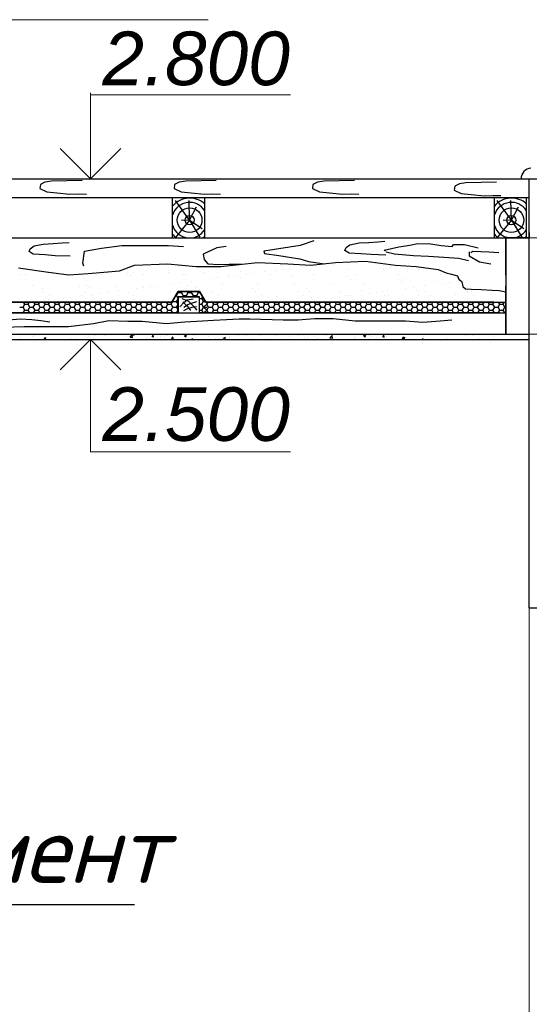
# Model space of a CAD drawing. Header units: millimetres. Extents: x 84778 to 227326, y -44398 to 146312.
# Tile 36 of 67: x 186591 to 188492, y -5081 to -1408. Entities that reach past the tile are written whole.
import ezdxf

# ---------------------------------------------------------------- set-up
doc = ezdxf.new("R2010")
doc.units = ezdxf.units.MM
doc.header["$LTSCALE"] = 10
doc.linetypes.add('ACAD_ISO03W100', pattern=[30, 12, -18])
doc.linetypes.add('DASHED', pattern=[19.05, 12.7, -6.35])
for name, color, linetype, lineweight in [('основной', 7, 'Continuous', 30), ('пунктирная', 7, 'ACAD_ISO03W100', 20), ('Тонкая', 7, 'Continuous', 25)]:
    doc.layers.add(name, color=color, linetype=linetype, lineweight=lineweight)
doc.layers.add('Размерная', color=7, linetype='Continuous')
doc.styles.add('Isocpeur', font='isocpeui.ttf')
doc.styles.add('STIL 888', font='ARIALI.TTF')

msp = doc.modelspace()

# ---------------------------------------------------------------- linework, layer by layer
at = {"layer": 'основной', "linetype": 'ByBlock', "ltscale": 1000}
for p, q in [((188491.6, -2001.4), (189451.6, -2001.4)), ((188491.6, -2201.4), (188491.6, -2001.4)), ((188491.6, -3601.4), (188491.6, -2201.4))]:
    msp.add_line(p, q, dxfattribs=at)
at = {"layer": 'основной', "ltscale": 50}
msp.add_line((188491.6, -3601.4), (189451.6, -3601.4), dxfattribs=at)
at = {"layer": 'пунктирная', "linetype": 'DASHED', "ltscale": 0.8}
for p, q in [((188741.6, -2221.4), (188491.6, -2221.4)), ((188851.6, -2581.4), (188491.6, -2581.4))]:
    msp.add_line(p, q, dxfattribs=at)
at = {"layer": 'Размерная', "linetype": 'ByBlock', "lineweight": 20}
for p, q in [((186855.5, -2001.4), (186855.5, -1681.4)), ((186855.5, -1688.3), (187600.6, -1688.3)), ((186742.3, -1888.3), (186855.5, -2001.4)), ((186968.6, -1888.3), (186855.5, -2001.4)), ((186742.3, -2714.5), (186855.5, -2601.4)), ((186855.5, -2601.4), (186855.5, -3020)), ((186968.6, -2714.5), (186855.5, -2601.4)), ((186855.5, -3020), (187600.7, -3020))]:
    msp.add_line(p, q, dxfattribs=at)
at = {"layer": 'Тонкая', "linetype": 'Continuous', "lineweight": 0, "ltscale": 1000}
for p, q in [((183978.2, -1408.1), (187294.2, -1408.1)), ((188491.6, -3601.4), (188491.6, -7601.4))]:
    msp.add_line(p, q, dxfattribs=at)
at = {"layer": 'Тонкая', "ltscale": 50}
for p, q in [((183451.6, -2001.4), (188491.6, -2001.4)), ((183451.6, -2001.4), (188491.6, -2001.4)), ((183451.6, -2221.4), (188491.6, -2221.4)), ((188404.7, -2361.4), (188404.7, -2221.4)), ((188404.7, -2581.4), (188404.7, -2401.4)), ((183451.6, -2581.4), (188491.6, -2581.4)), ((183451.6, -2601.4), (188491.6, -2601.4))]:
    msp.add_line(p, q, dxfattribs=at)
at = {"layer": 'Тонкая', "linetype": 'Continuous', "ltscale": 1000}
for p, q in [((186685.3, -2014.1), (186668.2, -2023.2)), ((186709.5, -2010.1), (186685.3, -2014.1)), ((186823.6, -2008.1), (186709.5, -2010.1)), ((187186, -2014.1), (187168.9, -2023.2)), ((187210.2, -2010.1), (187186, -2014.1)), ((187324.3, -2008.1), (187210.2, -2010.1)), ((187701.9, -2014.1), (187684.7, -2023.2)), ((187726.1, -2010.1), (187701.9, -2014.1)), ((187840.2, -2008.1), (187726.1, -2010.1)), ((188255.1, -2016.1), (188230.8, -2020.2)), ((188369.1, -2014.1), (188255.1, -2016.1)), ((186668.2, -2023.2), (186666.1, -2038.3)), ((186666.1, -2038.3), (186692.4, -2050.4)), ((186692.4, -2050.4), (186729.7, -2054.5)), ((186729.7, -2054.5), (186778.2, -2059.5)), ((187168.9, -2023.2), (187166.8, -2038.3)), ((187166.8, -2038.3), (187193.1, -2050.4)), ((187193.1, -2050.4), (187230.4, -2054.5)), ((187230.4, -2054.5), (187278.9, -2059.5)), ((187684.7, -2023.2), (187682.7, -2038.3)), ((187682.7, -2038.3), (187708.9, -2050.4)), ((187708.9, -2050.4), (187746.3, -2054.5)), ((187746.3, -2054.5), (187794.7, -2059.5)), ((188213.7, -2029.2), (188211.6, -2044.4)), ((188211.6, -2044.4), (188237.9, -2056.5)), ((188230.8, -2020.2), (188213.7, -2029.2)), ((188237.9, -2056.5), (188275.2, -2060.5)), ((183451.6, -2071.4), (188491.6, -2071.4)), ((186778.2, -2059.5), (186810.5, -2057.5)), ((186810.5, -2057.5), (186839.8, -2058.5)), ((187161.6, -2221), (187161.6, -2071.4)), ((187225, -2155.9), (187171.6, -2082.4)), ((187225, -2155.9), (187223, -2082.6)), ((187278.9, -2059.5), (187311.2, -2057.5)), ((187281.6, -2221), (187281.6, -2071.4)), ((187311.2, -2057.5), (187340.5, -2058.5)), ((187794.7, -2059.5), (187827, -2057.5)), ((187827, -2057.5), (187856.3, -2058.5)), ((188275.2, -2060.5), (188323.7, -2065.5)), ((188323.7, -2065.5), (188356, -2063.5)), ((188356, -2063.5), (188385.3, -2064.5)), ((188361.6, -2221), (188361.6, -2071.4)), ((188425, -2155.9), (188371.6, -2082.4)), ((188425, -2155.9), (188423, -2082.6)), ((188481.6, -2221), (188481.6, -2071.4)), ((187225, -2155.9), (187250.8, -2105.9)), ((188425, -2155.9), (188450.8, -2105.9)), ((187225, -2155.9), (187172.3, -2221)), ((187225, -2155.9), (187194.3, -2156.6)), ((187225, -2155.9), (187271.9, -2186.7)), ((187225, -2155.9), (187263.3, -2219.4)), ((188425, -2155.9), (188372.3, -2221)), ((188425, -2155.9), (188394.3, -2156.6)), ((188425, -2155.9), (188471.9, -2186.7)), ((188425, -2155.9), (188463.3, -2219.4)), ((188491.6, -2201.4), (188491.6, -2221.4)), ((186749.4, -2240.6), (186775.4, -2238.7)), ((187687.8, -2233.3), (187636.8, -2250.6)), ((187857.1, -2241), (187893.7, -2239.1)), ((187893.7, -2239.1), (187927.4, -2236.2)), ((187927.4, -2236.2), (187953.3, -2234.3)), ((188491.6, -2221.4), (188404.7, -2221.4)), ((188404.7, -2221.4), (188404.7, -2581.4)), ((186626.3, -2273.3), (186630.1, -2262.7)), ((186641.7, -2282.9), (186626.3, -2273.3)), ((186630.1, -2262.7), (186644.6, -2252.2)), ((186644.6, -2252.2), (186679.2, -2245.4)), ((186679.2, -2245.4), (186715.7, -2243.5)), ((186715.7, -2243.5), (186749.4, -2240.6)), ((186826.2, -2316.5), (186833.2, -2271.3)), ((186833.2, -2271.3), (186895.9, -2260.8)), ((186895.9, -2260.8), (186972.4, -2250.4)), ((186972.4, -2250.4), (187031.6, -2250.4)), ((187031.6, -2250.4), (187094.3, -2250.4)), ((187094.3, -2250.4), (187146.5, -2250.4)), ((187146.5, -2250.4), (187202.2, -2253.9)), ((187325.9, -2258.7), (187275.7, -2283.3)), ((187360.9, -2254), (187325.9, -2258.7)), ((187636.8, -2250.6), (187502.2, -2271.8)), ((187502.2, -2271.8), (187504.1, -2280.4)), ((187804.2, -2268.9), (187808.1, -2258.3)), ((187819.6, -2278.5), (187804.2, -2268.9)), ((187808.1, -2258.3), (187822.5, -2247.7)), ((187822.5, -2247.7), (187857.1, -2241)), ((187949.9, -2267.6), (188005.1, -2254.9)), ((187956, -2272), (187949.9, -2267.6)), ((187958.2, -2273.6), (187988.4, -2281.2)), ((188005.1, -2254.9), (188046, -2249.4)), ((188046, -2249.4), (188070.3, -2243.9)), ((188070.3, -2243.9), (188115.5, -2242.8)), ((188115.5, -2242.8), (188163, -2249.9)), ((188163, -2249.9), (188203.9, -2253.8)), ((188203.9, -2253.8), (188209, -2246.5)), ((188209, -2246.5), (188249.8, -2246.5)), ((188249.8, -2246.5), (188301.2, -2258.5)), ((188267.9, -2273.6), (188267.9, -2288.7)), ((188274, -2276.7), (188281.5, -2272.1)), ((188281.5, -2272.1), (188340.5, -2273.6)), ((188340.5, -2273.6), (188378.2, -2276.7)), ((186685.9, -2285.8), (186641.7, -2282.9)), ((186723.4, -2288.7), (186685.9, -2285.8)), ((186779.2, -2290.6), (186723.4, -2288.7)), ((187275.7, -2283.3), (187278.5, -2303.2)), ((187278.5, -2303.2), (187292.7, -2318.3)), ((187504.1, -2280.4), (187558, -2287.1)), ((187558, -2287.1), (187611.8, -2295.8)), ((187611.8, -2295.8), (187635.9, -2300.6)), ((187635.9, -2300.6), (187667.6, -2310.2)), ((187667.6, -2310.2), (187727.7, -2318.5)), ((187769, -2314), (187881.2, -2308.9)), ((187863.9, -2281.4), (187819.6, -2278.5)), ((187901.4, -2284.3), (187863.9, -2281.4)), ((187881.2, -2308.9), (187993.3, -2324.2)), ((187957.2, -2286.2), (187901.4, -2284.3)), ((187988.4, -2281.2), (188059.4, -2287.2)), ((188059.4, -2287.2), (188115.3, -2290.2)), ((188115.3, -2290.2), (188172.7, -2293.3)), ((188172.7, -2293.3), (188228.6, -2297.8)), ((188228.6, -2297.8), (188264.9, -2306.9)), ((188267.9, -2288.7), (188305.7, -2311.4)), ((188305.7, -2311.4), (188348, -2318.9)), ((186586.3, -2334.3), (186698.4, -2349.6)), ((186596.9, -2336.1), (186596.9, -2336.1)), ((186698.4, -2349.6), (186774.9, -2359.8)), ((186829.7, -2326.9), (186826.2, -2316.5)), ((186846.3, -2354.7), (186963.5, -2344.5)), ((186963.5, -2344.5), (187019.6, -2324.2)), ((187019.6, -2324.2), (187142, -2319.1)), ((187142, -2319.1), (187249, -2329.2)), ((187146.6, -2350.4), (187146.6, -2350.4)), ((187249, -2329.2), (187340.8, -2329.2)), ((187292.7, -2318.3), (187334.4, -2321.2)), ((187334.4, -2321.2), (187372.2, -2320.2)), ((187340.8, -2329.2), (187478.4, -2314)), ((187372.2, -2320.2), (187405.4, -2320.2)), ((187405.4, -2320.2), (187418.3, -2320.6)), ((187413.8, -2346.1), (187413.8, -2346.1)), ((187478.4, -2314), (187590.6, -2319.1)), ((187505.5, -2348.1), (187505.5, -2348.1)), ((187546.8, -2344.4), (187546.8, -2344.4)), ((187566.3, -2325.2), (187566.3, -2325.2)), ((187574.5, -2339), (187574.5, -2339)), ((187590.6, -2319.1), (187677.3, -2324.2)), ((187600.9, -2335.5), (187600.9, -2335.5)), ((187642.2, -2330.1), (187642.2, -2330.1)), ((187676.7, -2345), (187676.7, -2345)), ((187677.3, -2324.2), (187769, -2314)), ((187711.2, -2321), (187711.2, -2321)), ((187737.6, -2317.5), (187737.6, -2317.5)), ((187763.2, -2321.1), (187763.2, -2321.1)), ((187813.9, -2340.1), (187813.9, -2340.1)), ((187946.9, -2338.4), (187946.9, -2338.4)), ((187966.4, -2322.9), (187966.4, -2322.9)), ((187975.8, -2331.4), (187975.8, -2331.4)), ((187993.3, -2324.2), (188069.8, -2329.2)), ((188069.8, -2329.2), (188151.4, -2339.4)), ((188076.8, -2339), (188076.8, -2339)), ((188151.4, -2339.4), (188182, -2352.9)), ((186594.5, -2357.3), (186594.5, -2357.3)), ((186613.5, -2358.1), (186613.5, -2358.1)), ((186736.7, -2360.1), (186736.7, -2360.1)), ((186746.5, -2356.4), (186746.5, -2356.4)), ((186774.9, -2359.8), (186846.3, -2354.7)), ((186876.5, -2357), (186876.5, -2357)), ((186894.9, -2359.8), (186894.9, -2359.8)), ((186994.6, -2355), (186994.6, -2355)), ((187004, -2363.6), (187004, -2363.6)), ((187013.7, -2352.1), (187013.7, -2352.1)), ((187053.1, -2359.5), (187053.1, -2359.5)), ((187200.9, -2359.5), (187200.9, -2359.5)), ((187211.3, -2359.2), (187211.3, -2359.2)), ((187232, -2384.1), (187232, -2384.1)), ((187276.6, -2351), (187276.6, -2351)), ((187301, -2375), (187301, -2375)), ((187327.4, -2371.5), (187327.4, -2371.5)), ((187368.7, -2366.1), (187368.7, -2366.1)), ((187369.5, -2358.9), (187369.5, -2358.9)), ((187404.2, -2361.2), (187404.2, -2361.2)), ((187413.5, -2369.8), (187413.5, -2369.8)), ((187437.7, -2357), (187437.7, -2357)), ((187464.2, -2353.5), (187464.2, -2353.5)), ((187527.7, -2358.6), (187527.7, -2358.6)), ((187610.4, -2365.7), (187610.4, -2365.7)), ((187685.9, -2358.4), (187685.9, -2358.4)), ((187813.7, -2367.4), (187813.7, -2367.4)), ((187823.1, -2376), (187823.1, -2376)), ((187844.1, -2358.1), (187844.1, -2358.1)), ((188002.3, -2357.8), (188002.3, -2357.8)), ((188015.6, -2386), (188015.6, -2386)), ((188020, -2371.9), (188020, -2371.9)), ((188148.6, -2384.3), (188148.6, -2384.3)), ((188160.5, -2357.5), (188160.5, -2357.5)), ((188182, -2352.9), (188182, -2352.9)), ((188182, -2352.9), (188182, -2352.9)), ((188182, -2352.9), (188201.5, -2357.6)), ((188201.5, -2357.6), (188223.4, -2363.1)), ((188223.3, -2373.7), (188223.3, -2373.7)), ((188223.4, -2363.1), (188229.1, -2375.8)), ((188229.1, -2375.8), (188236.7, -2382.6)), ((188232.6, -2382.3), (188232.6, -2382.3)), ((188236, -2383.4), (188236, -2383.4)), ((188236.7, -2382.6), (188236.7, -2382.6)), ((188236.7, -2382.6), (188240.6, -2386.1)), ((188240.6, -2386.1), (188243.7, -2402.7)), ((188404.7, -2361.4), (188404.7, -2354.3)), ((186638.6, -2397.8), (186638.6, -2397.8)), ((186678, -2409), (186678, -2409)), ((186815.2, -2404), (186815.2, -2404)), ((186841.9, -2399.6), (186841.9, -2399.6)), ((186851.3, -2408.1), (186851.3, -2408.1)), ((186948.2, -2402.3), (186948.2, -2402.3)), ((186958.5, -2420.1), (186958.5, -2420.1)), ((186995.6, -2423.9), (186995.6, -2423.9)), ((187027.5, -2411), (187027.5, -2411)), ((187048.2, -2404), (187048.2, -2404)), ((187053.9, -2407.5), (187053.9, -2407.5)), ((187078.1, -2403), (187078.1, -2403)), ((187095.2, -2402.1), (187095.2, -2402.1)), ((187153.8, -2423.6), (187153.8, -2423.6)), ((187158.9, -2461.4), (187181.6, -2421.4)), ((187181.6, -2421.4), (187158.9, -2461.4)), ((187158.9, -2461.4), (187181.6, -2421.4)), ((187164.2, -2393), (187164.2, -2393)), ((187181.6, -2425.8), (187180.4, -2423.6)), ((187181.6, -2421.4), (187261.6, -2421.4)), ((187261.6, -2421.4), (187181.6, -2421.4)), ((187181.6, -2421.4), (187261.6, -2421.4)), ((187181.6, -2421.4), (187261.6, -2421.4)), ((187190.7, -2389.5), (187190.7, -2389.5)), ((187194.3, -2425.8), (187196.9, -2421.4)), ((187215.3, -2398), (187215.3, -2398)), ((187219.7, -2425.8), (187217.2, -2421.4)), ((187232.4, -2425.8), (187235, -2421.4)), ((187251.5, -2405.8), (187251.5, -2405.8)), ((187257.8, -2425.8), (187255.3, -2421.4)), ((187260.8, -2414.4), (187260.8, -2414.4)), ((187261.6, -2421.4), (187285, -2461.4)), ((187285, -2461.4), (187261.6, -2421.4)), ((187261.6, -2421.4), (187285, -2461.4)), ((187312, -2423.4), (187312, -2423.4)), ((187348.3, -2396.3), (187348.3, -2396.3)), ((187457.7, -2410.3), (187457.7, -2410.3)), ((187470.2, -2423.1), (187470.2, -2423.1)), ((187478.2, -2397), (187478.2, -2397)), ((187615.5, -2392), (187615.5, -2392)), ((187628.4, -2422.8), (187628.4, -2422.8)), ((187661, -2412), (187661, -2412)), ((187670.4, -2420.6), (187670.4, -2420.6)), ((187748.4, -2390.3), (187748.4, -2390.3)), ((187786.6, -2422.5), (187786.6, -2422.5)), ((187867.3, -2416.5), (187867.3, -2416.5)), ((187878.4, -2390.9), (187878.4, -2390.9)), ((187944.8, -2422.2), (187944.8, -2422.2)), ((187962.5, -2419.4), (187962.5, -2419.4)), ((188031.5, -2410.3), (188031.5, -2410.3)), ((188058, -2406.8), (188058, -2406.8)), ((188070.6, -2418.3), (188070.6, -2418.3)), ((188099.3, -2401.4), (188099.3, -2401.4)), ((188103, -2421.9), (188103, -2421.9)), ((188168.3, -2392.3), (188168.3, -2392.3)), ((188194.7, -2388.8), (188194.7, -2388.8)), ((188243.7, -2402.7), (188254.3, -2411.8)), ((188254.3, -2411.8), (188275.5, -2413.4)), ((188261.1, -2421.6), (188261.1, -2421.6)), ((188275.5, -2413.4), (188312, -2414.9)), ((188276.8, -2422.8), (188276.8, -2422.8)), ((188312, -2414.9), (188352.9, -2416.4)), ((188352.9, -2416.4), (188378.7, -2417.9)), ((188378.7, -2417.9), (188404.5, -2423.8)), ((188404.7, -2461.4), (188404.7, -2401.4)), ((186616.7, -2456), (186616.7, -2456)), ((186679.2, -2424.5), (186679.2, -2424.5)), ((186685, -2456.1), (186685, -2456.1)), ((186689.2, -2444.1), (186689.2, -2444.1)), ((186698.6, -2452.7), (186698.6, -2452.7)), ((186700.6, -2438.2), (186700.6, -2438.2)), ((186749.7, -2454.3), (186749.7, -2454.3)), ((186754, -2447), (186754, -2447)), ((186780.4, -2443.5), (186780.4, -2443.5)), ((186821.7, -2438.1), (186821.7, -2438.1)), ((186837.4, -2424.2), (186837.4, -2424.2)), ((186858.8, -2437.9), (186858.8, -2437.9)), ((186879.7, -2454.9), (186879.7, -2454.9)), ((186890.7, -2429), (186890.7, -2429)), ((186895.5, -2448.6), (186895.5, -2448.6)), ((186917.2, -2425.5), (186917.2, -2425.5)), ((187016.9, -2450), (187016.9, -2450)), ((187017, -2437.6), (187017, -2437.6)), ((187098.8, -2450.4), (187098.8, -2450.4)), ((187108.1, -2459), (187108.1, -2459)), ((187149.8, -2448.3), (187149.8, -2448.3)), ((187156.2, -2469.7), (187162.6, -2458.7)), ((187162.6, -2458.8), (187161.5, -2456.9)), ((187162.6, -2458.8), (187175.3, -2458.8)), ((187172.9, -2436.8), (187175.3, -2436.8)), ((187175.3, -2436.8), (187181.6, -2425.8)), ((187181.6, -2447.8), (187175.3, -2436.8)), ((187175.3, -2458.7), (187181.6, -2447.7)), ((187181.6, -2469.8), (187175.3, -2458.8)), ((187181.6, -2441.4), (187181.6, -2501.4)), ((187261.6, -2441.4), (187181.6, -2441.4)), ((187181.6, -2501.4), (187181.6, -2441.4)), ((187181.6, -2441.4), (187261.6, -2441.4)), ((187181.7, -2425.8), (187194.4, -2425.8)), ((187200.7, -2436.8), (187194.3, -2425.8)), ((187195.8, -2448.1), (187220.5, -2458.4)), ((187198, -2441.4), (187200.7, -2436.8)), ((187200.7, -2436.8), (187213.4, -2436.8)), ((187202.6, -2464.5), (187216.3, -2453.6)), ((187213.4, -2436.8), (187219.7, -2425.8)), ((187216.1, -2441.4), (187213.4, -2436.8)), ((187216.3, -2453.6), (187238.3, -2449.5)), ((187219.8, -2425.8), (187232.5, -2425.8)), ((187220.5, -2458.4), (187236.2, -2472.7)), ((187238.8, -2436.8), (187232.4, -2425.8)), ((187236.1, -2441.4), (187238.8, -2436.8)), ((187238.8, -2436.8), (187251.5, -2436.8)), ((187239, -2462.5), (187252, -2459.1)), ((187251.5, -2436.8), (187257.8, -2425.8)), ((187254.2, -2441.4), (187251.5, -2436.8)), ((187257.9, -2425.8), (187264.2, -2425.8)), ((187261.6, -2501.4), (187261.6, -2441.4)), ((187261.6, -2501.4), (187261.6, -2441.4)), ((187261.6, -2447.8), (187270.6, -2447.8)), ((187270.5, -2447.7), (187273.8, -2442.1)), ((187276.9, -2458.8), (187270.5, -2447.8)), ((187270.5, -2469.7), (187276.9, -2458.7)), ((187276.9, -2458.8), (187283.5, -2458.8)), ((187279.8, -2448.9), (187279.8, -2448.9)), ((187305, -2454.9), (187305, -2454.9)), ((187333.4, -2437), (187333.4, -2437)), ((187417, -2444), (187417, -2444)), ((187491.6, -2436.7), (187491.6, -2436.7)), ((187508.3, -2456.6), (187508.3, -2456.6)), ((187550, -2442.3), (187550, -2442.3)), ((187649.8, -2436.4), (187649.8, -2436.4)), ((187679.9, -2442.9), (187679.9, -2442.9)), ((187689, -2455.4), (187689, -2455.4)), ((187758, -2446.3), (187758, -2446.3)), ((187784.5, -2442.9), (187784.5, -2442.9)), ((187808, -2436.1), (187808, -2436.1)), ((187817.1, -2437.9), (187817.1, -2437.9)), ((187825.8, -2437.4), (187825.8, -2437.4)), ((187894.8, -2428.3), (187894.8, -2428.3)), ((187921.2, -2424.8), (187921.2, -2424.8)), ((187950.1, -2436.2), (187950.1, -2436.2)), ((187966.2, -2435.9), (187966.2, -2435.9)), ((188079.9, -2426.9), (188079.9, -2426.9)), ((188080, -2436.9), (188080, -2436.9)), ((188124.4, -2435.6), (188124.4, -2435.6)), ((188217.2, -2431.9), (188217.2, -2431.9)), ((188282.6, -2435.3), (188282.6, -2435.3)), ((188350.2, -2430.2), (188350.2, -2430.2)), ((186085, -2461.4), (187158.9, -2461.4)), ((187158.9, -2461.4), (186085, -2461.4)), ((186085, -2461.4), (187158.9, -2461.4)), ((186591.1, -2480.7), (186603.8, -2480.7)), ((186603.8, -2480.7), (186610.1, -2469.7)), ((186610.1, -2491.8), (186603.8, -2480.8)), ((186604.6, -2501.4), (186610.1, -2491.7)), ((186610.1, -2469.8), (186605.3, -2461.4)), ((186610.2, -2469.8), (186622.9, -2469.8)), ((186610.2, -2491.7), (186622.9, -2491.7)), ((186622.8, -2469.7), (186627.7, -2461.4)), ((186629.2, -2480.8), (186622.8, -2469.8)), ((186622.8, -2491.7), (186629.2, -2480.7)), ((186628.4, -2501.4), (186622.8, -2491.8)), ((186629.2, -2480.7), (186641.9, -2480.7)), ((186641.9, -2480.7), (186648.2, -2469.7)), ((186648.2, -2491.8), (186641.9, -2480.8)), ((186642.7, -2501.4), (186648.2, -2491.7)), ((186648.2, -2469.8), (186643.4, -2461.4)), ((186648.3, -2469.8), (186661, -2469.8)), ((186648.3, -2491.7), (186661, -2491.7)), ((186660.9, -2469.7), (186665.8, -2461.4)), ((186667.3, -2480.8), (186660.9, -2469.8)), ((186660.9, -2491.7), (186667.3, -2480.7)), ((186666.5, -2501.4), (186660.9, -2491.8)), ((186667.3, -2480.7), (186680, -2480.7)), ((186680, -2480.7), (186686.3, -2469.7)), ((186686.3, -2491.8), (186680, -2480.8)), ((186680.8, -2501.4), (186686.3, -2491.7)), ((186686.3, -2469.8), (186681.5, -2461.4)), ((186686.4, -2469.8), (186699.1, -2469.8)), ((186686.4, -2491.7), (186699.1, -2491.7)), ((186699, -2469.7), (186703.9, -2461.4)), ((186705.4, -2480.8), (186699, -2469.8)), ((186699, -2491.7), (186705.4, -2480.7)), ((186704.6, -2501.4), (186699, -2491.8)), ((186705.4, -2480.7), (186718.1, -2480.7)), ((186718.1, -2480.7), (186724.4, -2469.7)), ((186724.4, -2491.8), (186718.1, -2480.8)), ((186718.9, -2501.4), (186724.4, -2491.7)), ((186724.4, -2469.8), (186719.6, -2461.4)), ((186724.5, -2469.8), (186737.2, -2469.8)), ((186724.5, -2491.7), (186737.2, -2491.7)), ((186737.1, -2469.7), (186742, -2461.4)), ((186743.5, -2480.8), (186737.1, -2469.8)), ((186737.1, -2491.7), (186743.5, -2480.7)), ((186742.7, -2501.4), (186737.1, -2491.8)), ((186743.5, -2480.7), (186756.2, -2480.7)), ((186756.2, -2480.7), (186762.5, -2469.7)), ((186762.5, -2491.8), (186756.2, -2480.8)), ((186757, -2501.4), (186762.5, -2491.7)), ((186762.5, -2469.8), (186757.7, -2461.4)), ((186762.6, -2469.8), (186775.3, -2469.8)), ((186762.6, -2491.7), (186775.3, -2491.7)), ((186775.2, -2469.7), (186780.1, -2461.4)), ((186781.6, -2480.8), (186775.2, -2469.8)), ((186775.2, -2491.7), (186781.6, -2480.7)), ((186780.8, -2501.4), (186775.2, -2491.8)), ((186781.6, -2480.7), (186794.3, -2480.7)), ((186794.3, -2480.7), (186800.6, -2469.7)), ((186800.6, -2491.8), (186794.3, -2480.8)), ((186795.1, -2501.4), (186800.6, -2491.7)), ((186800.6, -2469.8), (186795.8, -2461.4)), ((186800.7, -2469.8), (186813.4, -2469.8)), ((186800.7, -2491.7), (186813.4, -2491.7)), ((186813.3, -2469.7), (186818.2, -2461.4)), ((186819.7, -2480.8), (186813.3, -2469.8)), ((186813.3, -2491.7), (186819.7, -2480.7)), ((186818.9, -2501.4), (186813.3, -2491.8)), ((186819.7, -2480.7), (186832.4, -2480.7)), ((186832.4, -2480.7), (186838.7, -2469.7)), ((186838.7, -2491.8), (186832.4, -2480.8)), ((186833.2, -2501.4), (186838.7, -2491.7)), ((186838.7, -2469.8), (186833.9, -2461.4)), ((186838.8, -2469.8), (186851.5, -2469.8)), ((186838.8, -2491.7), (186851.5, -2491.7)), ((186851.4, -2469.7), (186856.3, -2461.4)), ((186857.8, -2480.8), (186851.4, -2469.8)), ((186851.4, -2491.7), (186857.8, -2480.7)), ((186857, -2501.4), (186851.4, -2491.8)), ((186857.8, -2480.7), (186870.5, -2480.7)), ((186870.5, -2480.7), (186876.8, -2469.7)), ((186876.8, -2491.8), (186870.5, -2480.8)), ((186871.3, -2501.4), (186876.8, -2491.7)), ((186876.8, -2469.8), (186872, -2461.4)), ((186876.9, -2469.8), (186889.6, -2469.8)), ((186876.9, -2491.7), (186889.6, -2491.7)), ((186889.5, -2469.7), (186894.4, -2461.4)), ((186895.9, -2480.8), (186889.5, -2469.8)), ((186889.5, -2491.7), (186895.9, -2480.7)), ((186895.1, -2501.4), (186889.5, -2491.8)), ((186895.9, -2480.7), (186908.6, -2480.7)), ((186908.6, -2480.7), (186914.9, -2469.7)), ((186914.9, -2491.8), (186908.6, -2480.8)), ((186909.4, -2501.4), (186914.9, -2491.7)), ((186914.9, -2469.8), (186910.1, -2461.4)), ((186915, -2469.8), (186927.7, -2469.8)), ((186915, -2491.7), (186927.7, -2491.7)), ((186927.6, -2469.7), (186932.5, -2461.4)), ((186934, -2480.8), (186927.6, -2469.8)), ((186927.6, -2491.7), (186934, -2480.7)), ((186933.2, -2501.4), (186927.6, -2491.8)), ((186934, -2480.7), (186946.7, -2480.7)), ((186946.7, -2480.7), (186953, -2469.7)), ((186953, -2491.8), (186946.7, -2480.8)), ((186947.5, -2501.4), (186953, -2491.7)), ((186953, -2469.8), (186948.2, -2461.4)), ((186953.1, -2469.8), (186965.8, -2469.8)), ((186953.1, -2491.7), (186965.8, -2491.7)), ((186965.7, -2469.7), (186970.6, -2461.4)), ((186972.1, -2480.8), (186965.7, -2469.8)), ((186965.7, -2491.7), (186972.1, -2480.7)), ((186971.3, -2501.4), (186965.7, -2491.8)), ((186972.1, -2480.7), (186984.8, -2480.7)), ((186984.8, -2480.7), (186991.1, -2469.7)), ((186991.1, -2491.8), (186984.8, -2480.8)), ((186985.6, -2501.4), (186991.1, -2491.7)), ((186991.1, -2469.8), (186986.3, -2461.4)), ((186991.2, -2469.8), (187003.9, -2469.8)), ((186991.2, -2491.7), (187003.9, -2491.7)), ((187003.8, -2469.7), (187008.7, -2461.4)), ((187010.2, -2480.8), (187003.8, -2469.8)), ((187003.8, -2491.7), (187010.2, -2480.7)), ((187009.4, -2501.4), (187003.8, -2491.8)), ((187010.2, -2480.7), (187022.9, -2480.7)), ((187022.9, -2480.7), (187029.2, -2469.7)), ((187029.2, -2491.8), (187022.9, -2480.8)), ((187023.7, -2501.4), (187029.2, -2491.7)), ((187029.2, -2469.8), (187024.4, -2461.4)), ((187029.3, -2469.8), (187042, -2469.8)), ((187029.3, -2491.7), (187042, -2491.7)), ((187041.9, -2469.7), (187046.8, -2461.4)), ((187048.3, -2480.8), (187041.9, -2469.8)), ((187041.9, -2491.7), (187048.3, -2480.7)), ((187047.5, -2501.4), (187041.9, -2491.8)), ((187048.3, -2480.7), (187061, -2480.7)), ((187061, -2480.7), (187067.3, -2469.7)), ((187067.3, -2491.8), (187061, -2480.8)), ((187061.8, -2501.4), (187067.3, -2491.7)), ((187067.3, -2469.8), (187062.5, -2461.4)), ((187067.4, -2469.8), (187080.1, -2469.8)), ((187067.4, -2491.7), (187080.1, -2491.7)), ((187080, -2469.7), (187084.9, -2461.4)), ((187086.4, -2480.8), (187080, -2469.8)), ((187080, -2491.7), (187086.4, -2480.7)), ((187085.6, -2501.4), (187080, -2491.8)), ((187086.4, -2480.7), (187099.1, -2480.7)), ((187099.1, -2480.7), (187105.4, -2469.7)), ((187105.4, -2491.8), (187099.1, -2480.8)), ((187099.9, -2501.4), (187105.4, -2491.7)), ((187105.4, -2469.8), (187100.6, -2461.4)), ((187105.5, -2469.8), (187118.2, -2469.8)), ((187105.5, -2491.7), (187118.2, -2491.7)), ((187118.1, -2469.7), (187123, -2461.4)), ((187124.5, -2480.8), (187118.1, -2469.8)), ((187118.1, -2491.7), (187124.5, -2480.7)), ((187123.7, -2501.4), (187118.1, -2491.8)), ((187124.5, -2480.7), (187137.2, -2480.7)), ((187137.2, -2480.7), (187143.5, -2469.7)), ((187143.5, -2491.8), (187137.2, -2480.8)), ((187138, -2501.4), (187143.5, -2491.7)), ((187143.5, -2469.8), (187138.7, -2461.4)), ((187143.6, -2469.8), (187156.3, -2469.8)), ((187143.6, -2491.7), (187156.3, -2491.7)), ((187162.6, -2480.8), (187156.2, -2469.8)), ((187156.2, -2491.7), (187162.6, -2480.7)), ((187161.8, -2501.4), (187156.2, -2491.8)), ((187162.6, -2480.7), (187175.3, -2480.7)), ((187175.3, -2480.7), (187181.6, -2469.7)), ((187181.6, -2491.8), (187175.3, -2480.8)), ((187176.1, -2501.4), (187181.6, -2491.7)), ((187189.6, -2479.6), (187190.3, -2476.2)), ((187190.3, -2476.2), (187202.6, -2464.5)), ((187199.9, -2461.1), (187217.7, -2478.9)), ((187203.3, -2480.3), (187221.1, -2469.3)), ((187203.3, -2492.6), (187217.7, -2485.1)), ((187217.7, -2478.9), (187228.7, -2492.6)), ((187217.7, -2485.1), (187234.2, -2480.3)), ((187221.1, -2469.3), (187239, -2462.5)), ((187234.2, -2480.3), (187249.9, -2478.2)), ((187236.2, -2472.7), (187246.5, -2485.1)), ((187246.5, -2485.1), (187250.6, -2491.2)), ((187261.6, -2469.8), (187270.6, -2469.8)), ((187261.6, -2491.7), (187270.6, -2491.7)), ((187276.9, -2480.8), (187270.5, -2469.8)), ((187270.5, -2491.7), (187276.9, -2480.7)), ((187276.1, -2501.4), (187270.5, -2491.8)), ((187276.1, -2501.4), (187289.4, -2491.8)), ((187276.9, -2480.7), (187289.4, -2469.8)), ((187276.9, -2480.7), (187289.6, -2480.7)), ((187276.9, -2480.7), (187289.4, -2491.8)), ((187285, -2461.4), (188404.7, -2461.4)), ((188358.9, -2461.4), (187285, -2461.4)), ((187285, -2461.4), (188358.9, -2461.4)), ((187289.4, -2469.7), (187294.3, -2461.4)), ((187295.8, -2480.8), (187289.4, -2469.8)), ((187289.4, -2491.7), (187295.8, -2480.7)), ((187295, -2501.4), (187289.4, -2491.8)), ((187295.8, -2480.7), (187308.5, -2480.7)), ((187308.5, -2480.7), (187314.8, -2469.7)), ((187314.8, -2491.8), (187308.5, -2480.8)), ((187309.3, -2501.4), (187314.8, -2491.7)), ((187314.8, -2469.8), (187310, -2461.4)), ((187314.9, -2469.8), (187327.6, -2469.8)), ((187314.9, -2491.7), (187327.6, -2491.7)), ((187327.5, -2469.7), (187332.4, -2461.4)), ((187333.9, -2480.8), (187327.5, -2469.8)), ((187327.5, -2491.7), (187333.9, -2480.7)), ((187333.1, -2501.4), (187327.5, -2491.8)), ((187333.9, -2480.7), (187346.6, -2480.7)), ((187346.6, -2480.7), (187352.9, -2469.7)), ((187352.9, -2491.8), (187346.6, -2480.8)), ((187347.4, -2501.4), (187352.9, -2491.7)), ((187352.9, -2469.8), (187348.1, -2461.4)), ((187353, -2469.8), (187365.7, -2469.8)), ((187353, -2491.7), (187365.7, -2491.7)), ((187365.6, -2469.7), (187370.5, -2461.4)), ((187372, -2480.8), (187365.6, -2469.8)), ((187365.6, -2491.7), (187372, -2480.7)), ((187371.2, -2501.4), (187365.6, -2491.8)), ((187372, -2480.7), (187384.7, -2480.7)), ((187384.7, -2480.7), (187391, -2469.7)), ((187391, -2491.8), (187384.7, -2480.8)), ((187385.5, -2501.4), (187391, -2491.7)), ((187391, -2469.8), (187386.2, -2461.4)), ((187391.1, -2469.8), (187403.8, -2469.8)), ((187391.1, -2491.7), (187403.8, -2491.7)), ((187403.7, -2469.7), (187408.6, -2461.4)), ((187410.1, -2480.8), (187403.7, -2469.8)), ((187403.7, -2491.7), (187410.1, -2480.7)), ((187409.3, -2501.4), (187403.7, -2491.8)), ((187410.1, -2480.7), (187422.8, -2480.7)), ((187422.8, -2480.7), (187429.1, -2469.7)), ((187429.1, -2491.8), (187422.8, -2480.8)), ((187423.6, -2501.4), (187429.1, -2491.7)), ((187429.1, -2469.8), (187424.3, -2461.4)), ((187429.2, -2469.8), (187441.9, -2469.8)), ((187429.2, -2491.7), (187441.9, -2491.7)), ((187441.8, -2469.7), (187446.7, -2461.4)), ((187448.2, -2480.8), (187441.8, -2469.8)), ((187441.8, -2491.7), (187448.2, -2480.7)), ((187447.4, -2501.4), (187441.8, -2491.8)), ((187448.2, -2480.7), (187460.9, -2480.7)), ((187460.9, -2480.7), (187467.2, -2469.7)), ((187467.2, -2491.8), (187460.9, -2480.8)), ((187461.7, -2501.4), (187467.2, -2491.7)), ((187467.2, -2469.8), (187462.4, -2461.4)), ((187467.3, -2469.8), (187480, -2469.8)), ((187467.3, -2491.7), (187480, -2491.7)), ((187479.9, -2469.7), (187484.8, -2461.4)), ((187486.3, -2480.8), (187479.9, -2469.8)), ((187479.9, -2491.7), (187486.3, -2480.7)), ((187485.5, -2501.4), (187479.9, -2491.8)), ((187486.3, -2480.7), (187499, -2480.7)), ((187499, -2480.7), (187505.3, -2469.7)), ((187505.3, -2491.8), (187499, -2480.8)), ((187499.8, -2501.4), (187505.3, -2491.7)), ((187505.3, -2469.8), (187500.5, -2461.4)), ((187505.4, -2469.8), (187518.1, -2469.8)), ((187505.4, -2491.7), (187518.1, -2491.7)), ((187518, -2469.7), (187522.9, -2461.4)), ((187524.4, -2480.8), (187518, -2469.8)), ((187518, -2491.7), (187524.4, -2480.7)), ((187523.6, -2501.4), (187518, -2491.8)), ((187524.4, -2480.7), (187537.1, -2480.7)), ((187537.1, -2480.7), (187543.4, -2469.7)), ((187543.4, -2491.8), (187537.1, -2480.8)), ((187537.9, -2501.4), (187543.4, -2491.7)), ((187543.4, -2469.8), (187538.6, -2461.4)), ((187543.5, -2469.8), (187556.2, -2469.8)), ((187543.5, -2491.7), (187556.2, -2491.7)), ((187556.1, -2469.7), (187561, -2461.4)), ((187562.5, -2480.8), (187556.1, -2469.8)), ((187556.1, -2491.7), (187562.5, -2480.7)), ((187561.7, -2501.4), (187556.1, -2491.8)), ((187562.5, -2480.7), (187575.2, -2480.7)), ((187575.2, -2480.7), (187581.5, -2469.7)), ((187581.5, -2491.8), (187575.2, -2480.8)), ((187576, -2501.4), (187581.5, -2491.7)), ((187581.5, -2469.8), (187576.7, -2461.4)), ((187581.6, -2469.8), (187594.3, -2469.8)), ((187581.6, -2491.7), (187594.3, -2491.7)), ((187594.2, -2469.7), (187599.1, -2461.4)), ((187600.6, -2480.8), (187594.2, -2469.8)), ((187594.2, -2491.7), (187600.6, -2480.7)), ((187599.8, -2501.4), (187594.2, -2491.8)), ((187600.6, -2480.7), (187613.3, -2480.7)), ((187613.3, -2480.7), (187619.6, -2469.7)), ((187619.6, -2491.8), (187613.3, -2480.8)), ((187614.1, -2501.4), (187619.6, -2491.7)), ((187619.6, -2469.8), (187614.8, -2461.4)), ((187619.7, -2469.8), (187632.4, -2469.8)), ((187619.7, -2491.7), (187632.4, -2491.7)), ((187632.3, -2469.7), (187637.2, -2461.4)), ((187638.7, -2480.8), (187632.3, -2469.8)), ((187632.3, -2491.7), (187638.7, -2480.7)), ((187637.9, -2501.4), (187632.3, -2491.8)), ((187638.7, -2480.7), (187651.4, -2480.7)), ((187647.7, -2460.9), (187647.7, -2460.9)), ((187651.4, -2480.7), (187657.7, -2469.7)), ((187657.7, -2491.8), (187651.4, -2480.8)), ((187652.2, -2501.4), (187657.7, -2491.7)), ((187657.7, -2469.8), (187652.9, -2461.4)), ((187657.8, -2469.8), (187670.5, -2469.8)), ((187657.8, -2491.7), (187670.5, -2491.7)), ((187670.4, -2469.7), (187675.3, -2461.4)), ((187676.8, -2480.8), (187670.4, -2469.8)), ((187670.4, -2491.7), (187676.8, -2480.7)), ((187676, -2501.4), (187670.4, -2491.8)), ((187676.8, -2480.7), (187689.5, -2480.7)), ((187689.5, -2480.7), (187695.8, -2469.7)), ((187695.8, -2491.8), (187689.5, -2480.8)), ((187690.3, -2501.4), (187695.8, -2491.7)), ((187695.8, -2469.8), (187691, -2461.4)), ((187695.9, -2469.8), (187708.6, -2469.8)), ((187695.9, -2491.7), (187708.6, -2491.7)), ((187708.5, -2469.7), (187713.4, -2461.4)), ((187714.9, -2480.8), (187708.5, -2469.8)), ((187708.5, -2491.7), (187714.9, -2480.7)), ((187714.1, -2501.4), (187708.5, -2491.8)), ((187714.6, -2461.1), (187714.6, -2461.1)), ((187714.9, -2480.7), (187727.6, -2480.7)), ((187727.6, -2480.7), (187733.9, -2469.7)), ((187733.9, -2491.8), (187727.6, -2480.8)), ((187728.4, -2501.4), (187733.9, -2491.7)), ((187733.9, -2469.8), (187729.1, -2461.4)), ((187734, -2469.8), (187746.7, -2469.8)), ((187734, -2491.7), (187746.7, -2491.7)), ((187746.6, -2469.7), (187751.5, -2461.4)), ((187753, -2480.8), (187746.6, -2469.8)), ((187746.6, -2491.7), (187753, -2480.7)), ((187752.2, -2501.4), (187746.6, -2491.8)), ((187753, -2480.7), (187765.7, -2480.7)), ((187765.7, -2480.7), (187772, -2469.7)), ((187772, -2491.8), (187765.7, -2480.8)), ((187766.5, -2501.4), (187772, -2491.7)), ((187772, -2469.8), (187767.2, -2461.4)), ((187772.1, -2469.8), (187784.8, -2469.8)), ((187772.1, -2491.7), (187784.8, -2491.7)), ((187784.7, -2469.7), (187789.6, -2461.4)), ((187791.1, -2480.8), (187784.7, -2469.8)), ((187784.7, -2491.7), (187791.1, -2480.7)), ((187790.3, -2501.4), (187784.7, -2491.8)), ((187791.1, -2480.7), (187803.8, -2480.7)), ((187803.8, -2480.7), (187810.1, -2469.7)), ((187810.1, -2491.8), (187803.8, -2480.8)), ((187804.6, -2501.4), (187810.1, -2491.7)), ((187810.1, -2469.8), (187805.3, -2461.4)), ((187810.2, -2469.8), (187822.9, -2469.8)), ((187810.2, -2491.7), (187822.9, -2491.7)), ((187822.8, -2469.7), (187827.7, -2461.4)), ((187829.2, -2480.8), (187822.8, -2469.8)), ((187822.8, -2491.7), (187829.2, -2480.7)), ((187828.4, -2501.4), (187822.8, -2491.8)), ((187829.2, -2480.7), (187841.9, -2480.7)), ((187841.9, -2480.7), (187848.2, -2469.7)), ((187848.2, -2491.8), (187841.9, -2480.8)), ((187842.7, -2501.4), (187848.2, -2491.7)), ((187848.2, -2469.8), (187843.4, -2461.4)), ((187848.3, -2469.8), (187861, -2469.8)), ((187848.3, -2491.7), (187861, -2491.7)), ((187860.9, -2469.7), (187865.8, -2461.4)), ((187867.3, -2480.8), (187860.9, -2469.8)), ((187860.9, -2491.7), (187867.3, -2480.7)), ((187866.5, -2501.4), (187860.9, -2491.8)), ((187867.3, -2480.7), (187880, -2480.7)), ((187880, -2480.7), (187886.3, -2469.7)), ((187886.3, -2491.8), (187880, -2480.8)), ((187880.8, -2501.4), (187886.3, -2491.7)), ((187886.3, -2469.8), (187881.5, -2461.4)), ((187886.4, -2469.8), (187899.1, -2469.8)), ((187886.4, -2491.7), (187899.1, -2491.7)), ((187899, -2469.7), (187903.9, -2461.4)), ((187905.4, -2480.8), (187899, -2469.8)), ((187899, -2491.7), (187905.4, -2480.7)), ((187904.6, -2501.4), (187899, -2491.8)), ((187905.4, -2480.7), (187918.1, -2480.7)), ((187918.1, -2480.7), (187924.4, -2469.7)), ((187924.4, -2491.8), (187918.1, -2480.8)), ((187918.9, -2501.4), (187924.4, -2491.7)), ((187924.4, -2469.8), (187919.6, -2461.4)), ((187924.5, -2469.8), (187937.2, -2469.8)), ((187924.5, -2491.7), (187937.2, -2491.7)), ((187937.1, -2469.7), (187942, -2461.4)), ((187943.5, -2480.8), (187937.1, -2469.8)), ((187937.1, -2491.7), (187943.5, -2480.7)), ((187942.7, -2501.4), (187937.1, -2491.8)), ((187943.5, -2480.7), (187956.2, -2480.7)), ((187956.2, -2480.7), (187962.5, -2469.7)), ((187962.5, -2491.8), (187956.2, -2480.8)), ((187957, -2501.4), (187962.5, -2491.7)), ((187962.5, -2469.8), (187957.7, -2461.4)), ((187962.6, -2469.8), (187975.3, -2469.8)), ((187962.6, -2491.7), (187975.3, -2491.7)), ((187975.2, -2469.7), (187980.1, -2461.4)), ((187981.6, -2480.8), (187975.2, -2469.8)), ((187975.2, -2491.7), (187981.6, -2480.7)), ((187980.8, -2501.4), (187975.2, -2491.8)), ((187981.6, -2480.7), (187994.3, -2480.7)), ((187994.3, -2480.7), (188000.6, -2469.7)), ((188000.6, -2491.8), (187994.3, -2480.8)), ((187995.1, -2501.4), (188000.6, -2491.7)), ((188000.6, -2469.8), (187995.8, -2461.4)), ((188000.7, -2469.8), (188013.4, -2469.8)), ((188000.7, -2491.7), (188013.4, -2491.7)), ((188013.3, -2469.7), (188018.2, -2461.4)), ((188019.7, -2480.8), (188013.3, -2469.8)), ((188013.3, -2491.7), (188019.7, -2480.7)), ((188018.9, -2501.4), (188013.3, -2491.8)), ((188019.7, -2480.7), (188032.4, -2480.7)), ((188032.4, -2480.7), (188038.7, -2469.7)), ((188038.7, -2491.8), (188032.4, -2480.8)), ((188033.2, -2501.4), (188038.7, -2491.7)), ((188038.7, -2469.8), (188033.9, -2461.4)), ((188038.8, -2469.8), (188051.5, -2469.8)), ((188038.8, -2491.7), (188051.5, -2491.7)), ((188051.4, -2469.7), (188056.3, -2461.4)), ((188057.8, -2480.8), (188051.4, -2469.8)), ((188051.4, -2491.7), (188057.8, -2480.7)), ((188057, -2501.4), (188051.4, -2491.8)), ((188057.8, -2480.7), (188070.5, -2480.7)), ((188070.5, -2480.7), (188076.8, -2469.7)), ((188076.8, -2491.8), (188070.5, -2480.8)), ((188071.3, -2501.4), (188076.8, -2491.7)), ((188076.8, -2469.8), (188072, -2461.4)), ((188076.9, -2469.8), (188089.6, -2469.8)), ((188076.9, -2491.7), (188089.6, -2491.7)), ((188089.5, -2469.7), (188094.4, -2461.4)), ((188095.9, -2480.8), (188089.5, -2469.8)), ((188089.5, -2491.7), (188095.9, -2480.7)), ((188095.1, -2501.4), (188089.5, -2491.8)), ((188095.9, -2480.7), (188108.6, -2480.7)), ((188108.6, -2480.7), (188114.9, -2469.7)), ((188114.9, -2491.8), (188108.6, -2480.8)), ((188109.4, -2501.4), (188114.9, -2491.7)), ((188114.9, -2469.8), (188110.1, -2461.4)), ((188115, -2469.8), (188127.7, -2469.8)), ((188115, -2491.7), (188127.7, -2491.7)), ((188127.6, -2469.7), (188132.5, -2461.4)), ((188134, -2480.8), (188127.6, -2469.8)), ((188127.6, -2491.7), (188134, -2480.7)), ((188133.2, -2501.4), (188127.6, -2491.8)), ((188134, -2480.7), (188146.7, -2480.7)), ((188146.7, -2480.7), (188153, -2469.7)), ((188153, -2491.8), (188146.7, -2480.8)), ((188147.5, -2501.4), (188153, -2491.7)), ((188153, -2469.8), (188148.2, -2461.4)), ((188153.1, -2469.8), (188165.8, -2469.8)), ((188153.1, -2491.7), (188165.8, -2491.7)), ((188165.7, -2469.7), (188170.6, -2461.4)), ((188172.1, -2480.8), (188165.7, -2469.8)), ((188165.7, -2491.7), (188172.1, -2480.7)), ((188171.3, -2501.4), (188165.7, -2491.8)), ((188172.1, -2480.7), (188184.8, -2480.7)), ((188184.8, -2480.7), (188191.1, -2469.7)), ((188191.1, -2491.8), (188184.8, -2480.8)), ((188185.6, -2501.4), (188191.1, -2491.7)), ((188191.1, -2469.8), (188186.3, -2461.4)), ((188191.2, -2469.8), (188203.9, -2469.8)), ((188191.2, -2491.7), (188203.9, -2491.7)), ((188203.8, -2469.7), (188208.7, -2461.4)), ((188210.2, -2480.8), (188203.8, -2469.8)), ((188203.8, -2491.7), (188210.2, -2480.7)), ((188209.4, -2501.4), (188203.8, -2491.8)), ((188210.2, -2480.7), (188222.9, -2480.7)), ((188222.9, -2480.7), (188229.2, -2469.7)), ((188229.2, -2491.8), (188222.9, -2480.8)), ((188223.7, -2501.4), (188229.2, -2491.7)), ((188229.2, -2469.8), (188224.4, -2461.4)), ((188229.3, -2469.8), (188242, -2469.8)), ((188229.3, -2491.7), (188242, -2491.7)), ((188241.9, -2469.7), (188246.8, -2461.4)), ((188248.3, -2480.8), (188241.9, -2469.8)), ((188241.9, -2491.7), (188248.3, -2480.7)), ((188247.5, -2501.4), (188241.9, -2491.8)), ((188248.3, -2480.7), (188261, -2480.7)), ((188261, -2480.7), (188267.3, -2469.7)), ((188267.3, -2491.8), (188261, -2480.8)), ((188261.8, -2501.4), (188267.3, -2491.7)), ((188267.3, -2469.8), (188262.5, -2461.4)), ((188267.4, -2469.8), (188280.1, -2469.8)), ((188267.4, -2491.7), (188280.1, -2491.7)), ((188280, -2469.7), (188284.9, -2461.4)), ((188286.4, -2480.8), (188280, -2469.8)), ((188280, -2491.7), (188286.4, -2480.7)), ((188285.6, -2501.4), (188280, -2491.8)), ((188286.4, -2480.7), (188299.1, -2480.7)), ((188299.1, -2480.7), (188305.4, -2469.7)), ((188305.4, -2491.8), (188299.1, -2480.8)), ((188299.9, -2501.4), (188305.4, -2491.7)), ((188305.4, -2469.8), (188300.6, -2461.4)), ((188305.5, -2469.8), (188318.2, -2469.8)), ((188305.5, -2491.7), (188318.2, -2491.7)), ((188318.1, -2469.7), (188323, -2461.4)), ((188324.5, -2480.8), (188318.1, -2469.8)), ((188318.1, -2491.7), (188324.5, -2480.7)), ((188323.7, -2501.4), (188318.1, -2491.8)), ((188324.5, -2480.7), (188337.2, -2480.7)), ((188337.2, -2480.7), (188343.5, -2469.7)), ((188343.5, -2491.8), (188337.2, -2480.8)), ((188338, -2501.4), (188343.5, -2491.7)), ((188343.5, -2469.8), (188338.7, -2461.4)), ((188343.6, -2469.8), (188356.3, -2469.8)), ((188343.6, -2469.8), (188356.3, -2469.8)), ((188343.6, -2491.7), (188356.3, -2491.7)), ((188343.6, -2491.8), (188356.3, -2491.8)), ((188356.2, -2469.8), (188361.1, -2461.4)), ((188356.2, -2491.8), (188362.6, -2480.8)), ((188362.6, -2480.8), (188356.3, -2469.8)), ((188361.8, -2501.4), (188356.3, -2491.8)), ((188362.6, -2480.8), (188375.3, -2480.8)), ((188375.3, -2480.8), (188381.6, -2469.8)), ((188381.7, -2491.8), (188375.3, -2480.8)), ((188376.1, -2501.4), (188381.6, -2491.8)), ((188381.7, -2469.8), (188376.8, -2461.4)), ((188381.7, -2469.8), (188394.4, -2469.8)), ((188381.7, -2491.8), (188394.4, -2491.8)), ((188394.3, -2469.8), (188399.2, -2461.4)), ((188394.3, -2491.8), (188400.7, -2480.8)), ((188400.7, -2480.8), (188394.4, -2469.8)), ((188399.9, -2501.4), (188394.4, -2491.8)), ((188400.7, -2480.8), (188404.7, -2480.8)), ((185938.4, -2501.4), (187283.3, -2501.4)), ((187181.6, -2501.4), (186061.6, -2501.4)), ((186466, -2535), (186592.4, -2523.9)), ((186592.4, -2523.9), (186636.7, -2526.1)), ((186636.7, -2526.1), (186670, -2530.5)), ((186670, -2530.5), (186703.3, -2535)), ((186865.9, -2541.6), (186923.5, -2530.5)), ((186923.5, -2530.5), (186994.5, -2532.7)), ((186994.5, -2532.7), (187047.7, -2532.7)), ((187047.7, -2532.7), (187138.7, -2541.6)), ((187138.4, -2501.4), (188404.7, -2501.4)), ((187207.4, -2535), (187251.8, -2532.7)), ((187251.8, -2532.7), (187313.9, -2528.3)), ((188381.6, -2501.4), (187261.6, -2501.4)), ((187283.3, -2501.4), (187261.6, -2501.4)), ((187313.9, -2528.3), (187362.6, -2526.1)), ((187362.6, -2526.1), (187409.2, -2523.9)), ((187409.2, -2523.9), (187449.1, -2523.9)), ((187449.1, -2523.9), (187573.8, -2527.1)), ((187573.8, -2527.1), (187630.2, -2527.1)), ((187630.2, -2527.1), (187690.9, -2522.8)), ((187690.9, -2522.8), (187760.4, -2522.8)), ((187760.4, -2522.8), (187842.8, -2531.5)), ((187842.8, -2531.5), (187907.9, -2531.5)), ((187907.9, -2531.5), (187955.6, -2531.5)), ((187955.6, -2531.5), (188029.4, -2531.5)), ((188029.4, -2531.5), (188094.5, -2535.8)), ((188094.5, -2535.8), (188159.5, -2531.5)), ((188159.5, -2531.5), (188202.9, -2527.1)), ((186532.5, -2554.9), (186607.9, -2552.7)), ((186607.9, -2552.7), (186772.7, -2552.7)), ((186772.7, -2552.7), (186865.9, -2541.6)), ((187138.7, -2541.6), (187207.4, -2535)), ((186595.9, -2593.3), (186595.9, -2593.3)), ((186601, -2600.4), (186601, -2600.4)), ((186619.9, -2583.3), (186619.9, -2583.3)), ((186637.6, -2590.2), (186637.6, -2590.2)), ((186648.1, -2586.1), (186648.1, -2586.1)), ((186682.1, -2595.9), (186687.1, -2599.3)), ((186682.4, -2596.1), (186689.5, -2593.3)), ((186687.1, -2599.2), (186689.2, -2593.1)), ((186785.1, -2598.1), (186785.1, -2598.1)), ((186803.1, -2598.7), (186803.1, -2598.7)), ((186835.1, -2601.4), (186835.2, -2601.2)), ((186849.3, -2589.6), (186849.3, -2589.6)), ((186854.4, -2592.2), (186854.4, -2592.2)), ((186874.7, -2586.3), (186874.7, -2586.3)), ((186907.2, -2584.6), (186907.2, -2584.6)), ((186929.6, -2600), (186929.6, -2600)), ((186988.9, -2589.8), (186988.9, -2589.8)), ((187002.5, -2592.3), (187010.4, -2584)), ((187002.5, -2592.4), (187011.5, -2593.8)), ((187011.5, -2593.6), (187010.4, -2583.9)), ((187011.7, -2584), (187017.8, -2584.6)), ((187012.2, -2584.1), (187014.5, -2581.4)), ((187017.4, -2585.5), (187016.6, -2581.4)), ((187062.2, -2597.1), (187062.2, -2597.1)), ((187062.4, -2581.4), (187064.5, -2582.8)), ((187064.5, -2582.7), (187064.9, -2581.4)), ((187078.7, -2596), (187078.7, -2596)), ((187084.6, -2590.4), (187090.7, -2590.9)), ((187085.1, -2590.5), (187090, -2584.6)), ((187090.2, -2591.9), (187089.1, -2585.5)), ((187104.2, -2592.6), (187104.2, -2592.6)), ((187114.4, -2589.9), (187114.4, -2589.9)), ((187118.3, -2601.4), (187118.8, -2600.8)), ((187118.9, -2601.4), (187118.8, -2600.7)), ((187130.8, -2583), (187130.8, -2583)), ((187131.7, -2591.7), (187131.7, -2591.7)), ((187142.6, -2587.5), (187142.6, -2587.5)), ((187157.5, -2596.8), (187163.6, -2597.3)), ((187158, -2596.8), (187162.9, -2591)), ((187163.1, -2598.2), (187161.9, -2591.9)), ((187165.7, -2583.4), (187165.7, -2583.4)), ((187185, -2585.3), (187185, -2585.3)), ((187191, -2581.6), (187191, -2581.6)), ((187205.5, -2587.5), (187210.6, -2590.9)), ((187205.8, -2587.7), (187212.9, -2585)), ((187210.5, -2590.9), (187212.6, -2584.7)), ((187232.4, -2601.4), (187235.8, -2597.4)), ((187235.4, -2601.4), (187234.8, -2598.2)), ((187239.3, -2587.6), (187239.3, -2587.6)), ((187293.5, -2589.9), (187293.5, -2589.9)), ((187320.7, -2596), (187320.7, -2596)), ((187333.6, -2599), (187333.6, -2599)), ((187347.7, -2592.2), (187347.7, -2592.2)), ((187348.3, -2596.8), (187348.3, -2596.8)), ((187351.5, -2595.7), (187356.6, -2599.1)), ((187351.8, -2595.8), (187358.9, -2593.1)), ((187356.5, -2599), (187358.6, -2592.9)), ((187372.1, -2593.9), (187372.1, -2593.9)), ((187373.5, -2588.4), (187373.5, -2588.4)), ((187402, -2594.5), (187402, -2594.5)), ((187407.5, -2586.6), (187407.5, -2586.6)), ((187434.8, -2583.1), (187434.8, -2583.1)), ((187436.2, -2585.4), (187436.2, -2585.4)), ((187456.2, -2596.8), (187456.2, -2596.8)), ((187461.7, -2582.1), (187461.7, -2582.1)), ((187489, -2585.4), (187489, -2585.4)), ((187504.5, -2601.4), (187504.6, -2601)), ((187504.6, -2601.4), (187504.9, -2601.3)), ((187510.4, -2599.1), (187510.4, -2599.1)), ((187528.5, -2600.9), (187528.5, -2600.9)), ((187543.3, -2587.7), (187543.3, -2587.7)), ((187564.7, -2601.3), (187564.7, -2601.3)), ((187580.7, -2593.8), (187580.7, -2593.8)), ((187597.5, -2590), (187597.5, -2590)), ((187601.5, -2600.2), (187601.5, -2600.2)), ((187632, -2587.3), (187632, -2587.3)), ((187651.7, -2592.3), (187651.7, -2592.3)), ((187665.7, -2591.8), (187665.7, -2591.8)), ((187691.1, -2588.4), (187691.1, -2588.4)), ((187699.6, -2596.4), (187699.6, -2596.4)), ((187706, -2594.6), (187706, -2594.6)), ((187729.6, -2583.4), (187729.6, -2583.4)), ((187732.2, -2581.4), (187734, -2582.6)), ((187733.9, -2582.5), (187734.3, -2581.4)), ((187748, -2594.2), (187756, -2585.9)), ((187748, -2594.4), (187757.1, -2595.8)), ((187757.1, -2595.5), (187756, -2585.9)), ((187758.8, -2586.2), (187758.8, -2586.2)), ((187760.2, -2596.9), (187760.2, -2596.9)), ((187787, -2599.8), (187787, -2599.8)), ((187814.4, -2599.2), (187814.4, -2599.2)), ((187839.8, -2592.2), (187839.8, -2592.2)), ((187842.4, -2598.4), (187842.4, -2598.4)), ((187872.1, -2584.1), (187878.2, -2584.6)), ((187872.6, -2584.2), (187875, -2581.4)), ((187874.9, -2587.3), (187880, -2590.7)), ((187875.2, -2587.5), (187882.3, -2584.8)), ((187877.7, -2585.6), (187877, -2581.4)), ((187879.9, -2590.7), (187882, -2584.5)), ((187891.9, -2585), (187891.9, -2585)), ((187895.1, -2598.1), (187895.1, -2598.1)), ((187901.7, -2588.2), (187901.7, -2588.2)), ((187920.5, -2594.8), (187920.5, -2594.8)), ((187945, -2590.5), (187951.1, -2591)), ((187945.5, -2590.6), (187950.4, -2584.7)), ((187950.6, -2591.9), (187949.4, -2585.6)), ((187959, -2589.7), (187959, -2589.7)), ((188017.9, -2596.9), (188023.9, -2597.4)), ((188018.4, -2596.9), (188023.3, -2591.1)), ((188020.9, -2595.5), (188026, -2598.9)), ((188021.2, -2595.6), (188028.4, -2592.9)), ((188023.5, -2598.3), (188022.3, -2592)), ((188025.9, -2598.8), (188028, -2592.7)), ((188046.9, -2597.6), (188046.9, -2597.6)), ((188092.9, -2601.4), (188096.2, -2597.5)), ((188095.8, -2601.4), (188095.2, -2598.3)), ((188098.3, -2591.1), (188098.3, -2591.1)), ((188118.2, -2593.2), (188118.2, -2593.2)), ((188150, -2601.1), (188150, -2601.1)), ((188151, -2583.5), (188151, -2583.5)), ((188173.4, -2601.4), (188174.4, -2601)), ((188173.8, -2601.4), (188174, -2600.8)), ((188177.5, -2583.1), (188177.5, -2583.1)), ((188188.4, -2596.1), (188188.4, -2596.1)), ((188252.6, -2587.6), (188252.6, -2587.6)), ((188278, -2584.3), (188278, -2584.3)), ((188306.1, -2596), (188306.1, -2596)), ((188358.2, -2588.9), (188358.2, -2588.9)), ((188401.9, -2581.4), (188403.4, -2582.4)), ((188403.3, -2582.3), (188403.6, -2581.4)), ((188404.7, -2581.4), (188491.6, -2581.4)), ((188409.5, -2582.3), (188409.5, -2582.3)), ((188469.6, -2592.8), (188469.6, -2592.8)), ((188482, -2594), (188482, -2594))]:
    msp.add_line(p, q, dxfattribs=at)
at = {"layer": 'Тонкая'}
msp.add_line((183769.4, -4709), (187019.1, -4709), dxfattribs=at)
at = {"layer": 'Тонкая', "linetype": 'Continuous', "ltscale": 1000}
for centre, radius in [((187225, -2155.9), 46), ((188425, -2155.9), 46), ((187225, -2155.9), 16.9), ((188425, -2155.9), 16.9)]:
    msp.add_circle(centre, radius, dxfattribs=at)
at = {"layer": 'Тонкая', "lineweight": -2}
msp.add_arc((188500.8, -2001.4), 40, 94.2965, 180, dxfattribs=at)
at = {"layer": 'Тонкая', "linetype": 'Continuous', "ltscale": 1000}
for centre, radius, start, end in [((187225, -2155.9), 82.5, 46.6649, 140.2388), ((187225, -2155.9), 66.4, 31.5873, 162.5904), ((188425, -2155.9), 82.5, 46.6649, 140.2388), ((188425, -2155.9), 66.4, 31.5873, 162.5904), ((187225, -2155.9), 66.4, 197.4096, 328.4127), ((188425, -2155.9), 66.4, 197.4096, 328.4127), ((187225, -2155.9), 82.5, 219.7612, 232.1806), ((187225, -2155.9), 82.5, 307.8194, 313.3351), ((188425, -2155.9), 82.5, 219.7612, 232.1806), ((188425, -2155.9), 82.5, 307.8194, 313.3351)]:
    msp.add_arc(centre, radius, start, end, dxfattribs=at)

# ---------------------------------------------------------------- texts
at = {"layer": 'Размерная', "linetype": 'ByBlock', "ltscale": 50, "style": 'STIL 888'}
for s, p in [('2.800', (186899.7, -1652.4)), ('2.500', (186899.7, -2979.1))]:
    msp.add_text(s, height=200, dxfattribs=at).set_placement(p)
at = {"layer": 'Тонкая', "style": 'Isocpeur'}
msp.add_text('Поперечный элемент ', height=250, dxfattribs=at).set_placement((183812.2, -4627.9))

doc.saveas('drawing.dxf')
